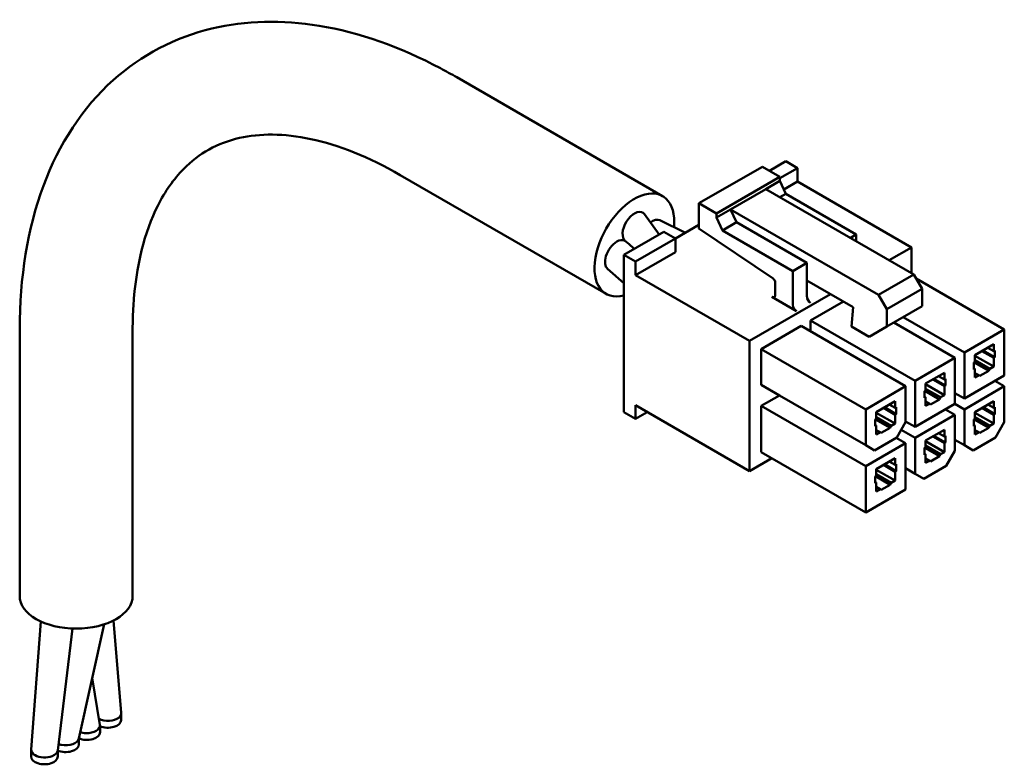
# Model space of a CAD drawing. Header units: millimetres. Extents: x -8094 to -7788, y 376 to 688.
# Tile 1 of 4: x -8088 to -8029, y 376 to 421. Entities that reach past the tile are written whole.
import ezdxf

# ---------------------------------------------------------------- set-up
doc = ezdxf.new("R2010")
doc.units = ezdxf.units.MM
doc.layers.add('可見 (ISO)', color=7, linetype='Continuous', lineweight=50)

msp = doc.modelspace()

# ---------------------------------------------------------------- linework, layer by layer
at = {"layer": '可見 (ISO)'}
for p, q in [((-8061.687, 417.66), (-8049.292, 410.503)), ((-8047.103, 410.07), (-8043.285, 412.274)), ((-8043.285, 412.274), (-8042.224, 411.662)), ((-8041.87, 412.601), (-8042.86, 412.029)), ((-8041.163, 412.193), (-8042.224, 411.58)), ((-8041.87, 412.601), (-8041.163, 412.193)), ((-8041.163, 411.376), (-8041.163, 412.193)), ((-8065.087, 411.771), (-8052.692, 404.614)), ((-8046.042, 409.457), (-8042.224, 411.662)), ((-8042.224, 411.662), (-8042.224, 411.417)), ((-8045.194, 409.702), (-8043.072, 410.927)), ((-8043.072, 410.927), (-8042.224, 411.417)), ((-8043.072, 410.927), (-8034.163, 405.783)), ((-8042.224, 411.417), (-8041.87, 410.641)), ((-8041.988, 410.9), (-8041.163, 411.376)), ((-8041.163, 411.376), (-8034.304, 407.416)), ((-8042.224, 410.437), (-8041.87, 410.641)), ((-8041.87, 410.641), (-8037.628, 408.192)), ((-8047.103, 410.07), (-8046.042, 409.457)), ((-8047.103, 408.561), (-8047.103, 410.07)), ((-8046.042, 409.212), (-8045.194, 409.702)), ((-8045.194, 409.702), (-8036.284, 404.558)), ((-8045.194, 409.702), (-8044.84, 408.927)), ((-8050.384, 409.407), (-8049.499, 408.196)), ((-8046.042, 409.457), (-8046.042, 409.212)), ((-8046.042, 409.212), (-8045.689, 408.437)), ((-8049.452, 409.048), (-8047.91, 408.297)), ((-8048.517, 407.947), (-8047.103, 408.763)), ((-8042.636, 405.53), (-8047.103, 408.561)), ((-8045.689, 408.437), (-8044.84, 408.927)), ((-8044.84, 408.927), (-8040.598, 406.477)), ((-8049.224, 408.355), (-8051.628, 406.967)), ((-8051.6, 407.871), (-8051.551, 407.804)), ((-8048.517, 407.947), (-8050.921, 406.559)), ((-8049.224, 408.355), (-8048.517, 407.947)), ((-8048.517, 407.13), (-8048.517, 407.947)), ((-8045.689, 408.437), (-8041.446, 405.987)), ((-8037.981, 407.988), (-8037.628, 408.192)), ((-8037.628, 408.192), (-8037.628, 407.783)), ((-8050.996, 407.332), (-8051.334, 407.629)), ((-8035.648, 406.64), (-8034.304, 407.416)), ((-8034.304, 407.416), (-8034.304, 405.865)), ((-8051.628, 397.496), (-8051.628, 406.967)), ((-8051.628, 406.967), (-8050.921, 406.559)), ((-8050.921, 405.742), (-8048.517, 407.13)), ((-8051.628, 405.26), (-8052.607, 406.119)), ((-8050.921, 406.559), (-8050.921, 405.742)), ((-8041.446, 405.987), (-8040.598, 406.477)), ((-8040.598, 406.477), (-8040.598, 405.416)), ((-8050.921, 405.742), (-8044.062, 401.782)), ((-8041.446, 405.987), (-8041.446, 403.946)), ((-8036.284, 404.558), (-8034.163, 405.783)), ((-8034.163, 405.783), (-8033.668, 404.926)), ((-8034.021, 405.538), (-8028.718, 402.476)), ((-8042.507, 404.558), (-8042.507, 405.293)), ((-8040.598, 404.436), (-8040.598, 405.416)), ((-8037.818, 403.811), (-8040.598, 405.416)), ((-8035.789, 403.701), (-8033.668, 404.926)), ((-8033.668, 404.926), (-8033.668, 403.864)), ((-8044.062, 401.782), (-8039.183, 404.599)), ((-8041.234, 403.579), (-8042.719, 404.436)), ((-8036.284, 404.558), (-8035.789, 403.701)), ((-8038.405, 404.15), (-8040.385, 403.007)), ((-8037.91, 402.64), (-8037.818, 403.811)), ((-8035.789, 402.64), (-8033.668, 403.864)), ((-8035.789, 403.701), (-8035.789, 402.64)), ((-8034.799, 403.211), (-8031.122, 401.088)), ((-8040.951, 402.68), (-8043.355, 401.292)), ((-8040.951, 402.68), (-8034.658, 399.047)), ((-8040.385, 403.007), (-8040.385, 402.354)), ((-8040.385, 403.007), (-8034.092, 399.374)), ((-8036.85, 402.027), (-8037.91, 402.64)), ((-8035.789, 402.64), (-8036.85, 402.027)), ((-8035.365, 402.884), (-8031.688, 400.762)), ((-8088.001, 386.418), (-8088.001, 402.468)), ((-8081.201, 386.418), (-8081.201, 402.468)), ((-8028.718, 402.476), (-8031.122, 401.088)), ((-8028.718, 399.7), (-8028.718, 402.476)), ((-8044.062, 401.782), (-8044.062, 393.944)), ((-8030.486, 400.925), (-8029.355, 401.578)), ((-8029.708, 401.374), (-8029.355, 401.17)), ((-8029.355, 401.17), (-8029.355, 401.578)), ((-8043.355, 401.292), (-8043.355, 399.129)), ((-8037.062, 397.659), (-8043.355, 401.292)), ((-8031.688, 400.762), (-8034.092, 399.374)), ((-8031.688, 397.986), (-8031.688, 400.762)), ((-8031.122, 401.088), (-8031.122, 398.312)), ((-8030.486, 400.925), (-8030.486, 400.517)), ((-8029.355, 400.231), (-8030.486, 400.884)), ((-8030.062, 401.17), (-8029.355, 400.762)), ((-8029.284, 400.802), (-8029.991, 401.211)), ((-8029.284, 401.211), (-8029.355, 401.17)), ((-8029.355, 400.762), (-8029.284, 400.802)), ((-8029.355, 400.231), (-8029.355, 400.762)), ((-8029.284, 400.802), (-8029.284, 401.211)), ((-8030.486, 400.517), (-8030.557, 400.476)), ((-8030.557, 400.476), (-8030.557, 400.068)), ((-8029.655, 399.976), (-8030.539, 400.486)), ((-8029.584, 400.098), (-8030.486, 400.619)), ((-8029.584, 400.098), (-8029.355, 400.231)), ((-8033.456, 399.21), (-8032.324, 399.863)), ((-8032.678, 399.659), (-8032.324, 399.455)), ((-8032.324, 399.455), (-8032.324, 399.863)), ((-8031.122, 398.312), (-8028.718, 399.7)), ((-8030.557, 400.149), (-8030.486, 400.108)), ((-8030.557, 400.068), (-8030.486, 400.108)), ((-8030.486, 400.108), (-8030.486, 399.578)), ((-8030.256, 399.71), (-8030.486, 399.843)), ((-8030.486, 399.578), (-8030.256, 399.71)), ((-8030.256, 399.71), (-8030.185, 399.67)), ((-8030.185, 399.67), (-8029.655, 399.976)), ((-8029.655, 399.976), (-8029.584, 400.098)), ((-8043.355, 399.129), (-8042.259, 398.496)), ((-8034.658, 399.047), (-8037.062, 397.659)), ((-8034.658, 396.883), (-8034.658, 399.047)), ((-8034.092, 399.374), (-8034.092, 396.597)), ((-8033.456, 399.21), (-8033.456, 398.802)), ((-8032.324, 398.516), (-8033.456, 399.169)), ((-8033.031, 399.455), (-8032.324, 399.047)), ((-8032.254, 399.088), (-8032.961, 399.496)), ((-8032.254, 399.496), (-8032.324, 399.455)), ((-8032.324, 399.047), (-8032.254, 399.088)), ((-8032.324, 398.516), (-8032.324, 399.047)), ((-8032.254, 399.088), (-8032.254, 399.496)), ((-8028.718, 399.047), (-8031.122, 397.659)), ((-8029.284, 399.374), (-8028.718, 399.047)), ((-8028.718, 396.883), (-8028.718, 399.047)), ((-8042.259, 398.496), (-8043.355, 397.863)), ((-8042.259, 398.496), (-8037.062, 395.495)), ((-8033.456, 398.802), (-8033.526, 398.761)), ((-8033.526, 398.761), (-8033.526, 398.353)), ((-8033.526, 398.435), (-8033.456, 398.394)), ((-8033.526, 398.353), (-8033.456, 398.394)), ((-8032.625, 398.261), (-8033.509, 398.771)), ((-8032.554, 398.384), (-8033.456, 398.904)), ((-8033.456, 398.394), (-8033.456, 397.863)), ((-8032.625, 398.261), (-8032.554, 398.384)), ((-8032.554, 398.384), (-8032.324, 398.516)), ((-8031.688, 398.639), (-8031.122, 398.312)), ((-8050.921, 397.904), (-8050.921, 397.087)), ((-8044.062, 393.944), (-8050.921, 397.904)), ((-8043.355, 397.863), (-8043.355, 395.087)), ((-8043.355, 397.863), (-8037.062, 394.23)), ((-8036.426, 397.496), (-8035.294, 398.149)), ((-8035.648, 397.945), (-8035.294, 397.741)), ((-8035.294, 397.741), (-8035.294, 398.149)), ((-8034.092, 396.597), (-8031.688, 397.986)), ((-8033.226, 397.996), (-8033.456, 398.128)), ((-8033.456, 397.863), (-8033.226, 397.996)), ((-8033.226, 397.996), (-8033.155, 397.955)), ((-8033.155, 397.955), (-8032.625, 398.261)), ((-8031.688, 397.986), (-8031.122, 397.659)), ((-8030.486, 397.496), (-8029.355, 398.149)), ((-8029.708, 397.945), (-8029.355, 397.741)), ((-8029.355, 397.741), (-8029.355, 398.149)), ((-8050.921, 397.087), (-8051.628, 397.496)), ((-8050.921, 397.087), (-8050.214, 397.496)), ((-8037.062, 397.659), (-8037.062, 395.495)), ((-8036.426, 397.496), (-8036.426, 397.087)), ((-8035.294, 396.802), (-8036.426, 397.455)), ((-8036.001, 397.741), (-8035.294, 397.332)), ((-8035.223, 397.373), (-8035.931, 397.781)), ((-8035.223, 397.781), (-8035.294, 397.741)), ((-8035.294, 397.332), (-8035.223, 397.373)), ((-8035.294, 396.802), (-8035.294, 397.332)), ((-8035.223, 397.373), (-8035.223, 397.781)), ((-8031.688, 397.332), (-8034.092, 395.944)), ((-8032.254, 397.659), (-8031.688, 397.332)), ((-8031.688, 395.169), (-8031.688, 397.332)), ((-8031.122, 397.659), (-8031.122, 395.495)), ((-8030.486, 397.496), (-8030.486, 397.087)), ((-8029.355, 396.802), (-8030.486, 397.455)), ((-8030.062, 397.741), (-8029.355, 397.332)), ((-8029.284, 397.373), (-8029.991, 397.781)), ((-8029.284, 397.781), (-8029.355, 397.741)), ((-8029.355, 397.332), (-8029.284, 397.373)), ((-8029.355, 396.802), (-8029.355, 397.332)), ((-8029.284, 397.373), (-8029.284, 397.781)), ((-8036.426, 397.087), (-8036.496, 397.047)), ((-8036.496, 397.047), (-8036.496, 396.638)), ((-8036.496, 396.72), (-8036.426, 396.679)), ((-8036.496, 396.638), (-8036.426, 396.679)), ((-8035.595, 396.546), (-8036.479, 397.057)), ((-8035.524, 396.669), (-8036.426, 397.189)), ((-8036.426, 396.679), (-8036.426, 396.148)), ((-8035.595, 396.546), (-8035.524, 396.669)), ((-8035.524, 396.669), (-8035.294, 396.802)), ((-8035.188, 395.965), (-8034.658, 396.883)), ((-8034.658, 396.924), (-8034.092, 396.597)), ((-8030.486, 397.087), (-8030.557, 397.047)), ((-8030.557, 397.047), (-8030.557, 396.638)), ((-8030.557, 396.72), (-8030.486, 396.679)), ((-8030.557, 396.638), (-8030.486, 396.679)), ((-8029.655, 396.546), (-8030.539, 397.057)), ((-8029.584, 396.669), (-8030.486, 397.189)), ((-8030.486, 396.679), (-8030.486, 396.148)), ((-8029.655, 396.546), (-8029.584, 396.669)), ((-8029.584, 396.669), (-8029.355, 396.802)), ((-8029.248, 395.965), (-8028.718, 396.883)), ((-8036.196, 396.281), (-8036.426, 396.414)), ((-8036.426, 396.148), (-8036.196, 396.281)), ((-8036.196, 396.281), (-8036.125, 396.24)), ((-8036.125, 396.24), (-8035.595, 396.546)), ((-8034.923, 396.424), (-8034.092, 395.944)), ((-8033.456, 395.781), (-8032.324, 396.434)), ((-8033.031, 396.026), (-8032.324, 395.618)), ((-8032.254, 395.658), (-8032.961, 396.067)), ((-8032.678, 396.23), (-8032.324, 396.026)), ((-8032.324, 396.026), (-8032.324, 396.434)), ((-8032.254, 396.067), (-8032.324, 396.026)), ((-8032.254, 395.658), (-8032.254, 396.067)), ((-8030.256, 396.281), (-8030.486, 396.414)), ((-8030.486, 396.148), (-8030.256, 396.281)), ((-8030.256, 396.281), (-8030.185, 396.24)), ((-8030.185, 396.24), (-8029.655, 396.546)), ((-8034.658, 395.618), (-8037.062, 394.23)), ((-8037.062, 395.495), (-8036.532, 395.189)), ((-8036.532, 395.189), (-8035.188, 395.965)), ((-8035.223, 395.944), (-8034.658, 395.618)), ((-8034.658, 392.842), (-8034.658, 395.618)), ((-8034.092, 395.944), (-8034.092, 393.781)), ((-8033.456, 395.781), (-8033.456, 395.373)), ((-8032.324, 395.087), (-8033.456, 395.74)), ((-8032.554, 394.954), (-8033.456, 395.475)), ((-8032.324, 395.618), (-8032.254, 395.658)), ((-8032.324, 395.087), (-8032.324, 395.618)), ((-8031.688, 395.822), (-8031.122, 395.495)), ((-8031.122, 395.495), (-8030.592, 395.189)), ((-8030.592, 395.189), (-8029.248, 395.965)), ((-8043.355, 395.087), (-8037.062, 391.454)), ((-8033.456, 395.373), (-8033.526, 395.332)), ((-8033.526, 395.332), (-8033.526, 394.924)), ((-8033.526, 395.005), (-8033.456, 394.964)), ((-8033.526, 394.924), (-8033.456, 394.964)), ((-8032.625, 394.832), (-8033.509, 395.342)), ((-8033.456, 394.964), (-8033.456, 394.434)), ((-8033.155, 394.526), (-8032.625, 394.832)), ((-8032.625, 394.832), (-8032.554, 394.954)), ((-8032.554, 394.954), (-8032.324, 395.087)), ((-8032.218, 394.25), (-8031.688, 395.169)), ((-8044.062, 393.944), (-8042.719, 394.72)), ((-8037.062, 394.23), (-8037.062, 391.454)), ((-8036.426, 394.066), (-8035.294, 394.72)), ((-8036.001, 394.311), (-8035.294, 393.903)), ((-8035.223, 393.944), (-8035.931, 394.352)), ((-8035.648, 394.515), (-8035.294, 394.311)), ((-8035.294, 394.311), (-8035.294, 394.72)), ((-8035.223, 394.352), (-8035.294, 394.311)), ((-8035.223, 393.944), (-8035.223, 394.352)), ((-8033.562, 393.474), (-8032.218, 394.25)), ((-8033.226, 394.566), (-8033.456, 394.699)), ((-8033.456, 394.434), (-8033.226, 394.566)), ((-8033.226, 394.566), (-8033.155, 394.526)), ((-8036.426, 393.658), (-8036.496, 393.617)), ((-8036.426, 394.066), (-8036.426, 393.658)), ((-8035.294, 393.372), (-8036.426, 394.025)), ((-8035.524, 393.24), (-8036.426, 393.76)), ((-8035.294, 393.903), (-8035.223, 393.944)), ((-8035.294, 393.372), (-8035.294, 393.903)), ((-8034.658, 394.107), (-8034.092, 393.781)), ((-8034.092, 393.781), (-8033.562, 393.474)), ((-8036.496, 393.617), (-8036.496, 393.209)), ((-8036.496, 393.291), (-8036.426, 393.25)), ((-8036.496, 393.209), (-8036.426, 393.25)), ((-8035.595, 393.117), (-8036.479, 393.627)), ((-8036.426, 393.25), (-8036.426, 392.719)), ((-8036.125, 392.811), (-8035.595, 393.117)), ((-8035.595, 393.117), (-8035.524, 393.24)), ((-8035.524, 393.24), (-8035.294, 393.372)), ((-8037.062, 391.454), (-8034.658, 392.842)), ((-8036.196, 392.852), (-8036.426, 392.984)), ((-8036.426, 392.719), (-8036.196, 392.852)), ((-8036.196, 392.852), (-8036.125, 392.811)), ((-8087.309, 377.171), (-8086.731, 384.888)), ((-8082.362, 384.941), (-8081.892, 379.378)), ((-8084.822, 384.46), (-8085.712, 377.119)), ((-8082.916, 384.713), (-8084.444, 377.827)), ((-8083.632, 381.486), (-8083.168, 378.664)), ((-8081.892, 379.356), (-8081.892, 378.947)), ((-8083.164, 378.621), (-8083.164, 378.213)), ((-8084.437, 377.856), (-8084.437, 377.478)), ((-8087.31, 377.151), (-8087.31, 376.743)), ((-8087.31, 377.151), (-8087.31, 376.743)), ((-8087.31, 377.151), (-8087.31, 376.743)), ((-8085.71, 377.135), (-8085.71, 376.743))]:
    msp.add_line(p, q, dxfattribs=at)
for centre, major_axis, start_param, end_param in [((-8050.992, 407.559), (-1.7, -2.944), 2.246323, 6.800685), ((-8050.992, 408.639), (-0.5, -0.866), 2.891911, 6.033503), ((-8049.931, 408.171), (-0.5, -0.866), 3.182111, 4.067048), ((-8042.648, 405.375), (-0.1, 0.173), 3.926991, 5.410521), ((-8042.719, 404.681), (0.15, -0.26), 5.497787, 7.068583), ((-8040.385, 404.313), (-0.15, 0.26), 0.785398, 2.356194), ((-8041.234, 403.823), (0.15, -0.26), 3.926991, 5.497787), ((-8084.601, 386.418), (3.4, 0), 3.141593, 6.283185), ((-8082.692, 379.356), (0.8, 0), 3.982508, 5.665235), ((-8082.692, 378.947), (0.8, 0), 4.080103, 6.283185), ((-8082.692, 379.356), (0.8, 0), 5.665235, 6.331914), ((-8083.964, 378.621), (0.8, 0), 4.649725, 6.377833), ((-8085.237, 377.886), (0.8, 0), 4.399069, 6.155769), ((-8083.964, 378.213), (0.8, 0), 4.080103, 6.283185), ((-8083.964, 378.621), (0.8, 0), 4.19958, 4.649725), ((-8086.51, 377.151), (-0.8, 0), 6.239963, 7.068583), ((-8086.51, 377.151), (0.8, 0), 5.330339, 6.213321), ((-8085.237, 377.478), (0.8, 0), 4.080103, 6.283185), ((-8085.237, 377.886), (0.8, 0), 4.146371, 4.399069), ((-8086.51, 376.743), (-0.8, 0), 0, 3.141593), ((-8086.51, 377.151), (0.8, 0), 3.926991, 5.330339)]:
    msp.add_ellipse(centre, major_axis=major_axis, ratio=0.57735, start_param=start_param, end_param=end_param, dxfattribs=at)
for points, knots in [([(-8088.001, 402.468), (-8088.001, 405.592), (-8087.53, 408.551), (-8085.641, 413.625), (-8084.21, 415.835), (-8080.688, 418.997), (-8078.63, 420.071), (-8074.387, 421.086), (-8072.185, 421.127), (-8067.563, 420.366), (-8065.083, 419.483), (-8062.337, 418.027), (-8062.012, 417.847), (-8061.687, 417.66)], [0, 0, 0, 0, 1.108362, 1.108362, 2.184423, 2.184423, 3.160815, 3.160815, 4.065707, 4.065707, 5.052847, 5.052847, 5.185693, 5.185693, 5.185693, 5.185693]), ([(-8065.087, 411.771), (-8066.97, 412.858), (-8068.828, 413.589), (-8072.1, 414.285), (-8073.55, 414.279), (-8076.098, 413.701), (-8077.196, 413.088), (-8078.722, 411.536), (-8079.246, 410.804), (-8080.474, 408.366), (-8081.012, 406.286), (-8081.186, 403.431), (-8081.201, 402.955), (-8081.201, 402.468)], [0, 0, 0, 0, 0.836567, 0.836567, 1.656615, 1.656615, 2.56163, 2.56163, 3.112633, 3.112633, 4.080317, 4.080317, 4.267644, 4.267644, 4.267644, 4.267644]), ([(-8052.606, 406.12), (-8052.76, 406.259), (-8052.802, 406.559), (-8052.6, 407.239), (-8052.33, 407.603), (-8051.871, 407.868), (-8051.691, 407.887), (-8051.56, 407.817)], [0.3932832, 0.3932832, 0.3932832, 0.3932832, 0.5625, 0.5625, 0.75, 0.75, 0.8725825, 0.8725825, 0.8725825, 0.8725825]), ([(-8051.334, 407.629), (-8051.369, 407.66), (-8051.403, 407.687), (-8051.478, 407.744), (-8051.513, 407.769), (-8051.541, 407.794), (-8051.548, 407.8), (-8051.551, 407.804)], [-0.05878199, -0.05878199, -0.05878199, -0.05878199, -0.04513838, -0.04513838, -0.02528171, -0.02528171, -0.01679082, -0.01679082, -0.01679082, -0.01679082])]:
    msp.add_open_spline(points, degree=3, knots=knots, dxfattribs=at)

doc.saveas('drawing.dxf')
